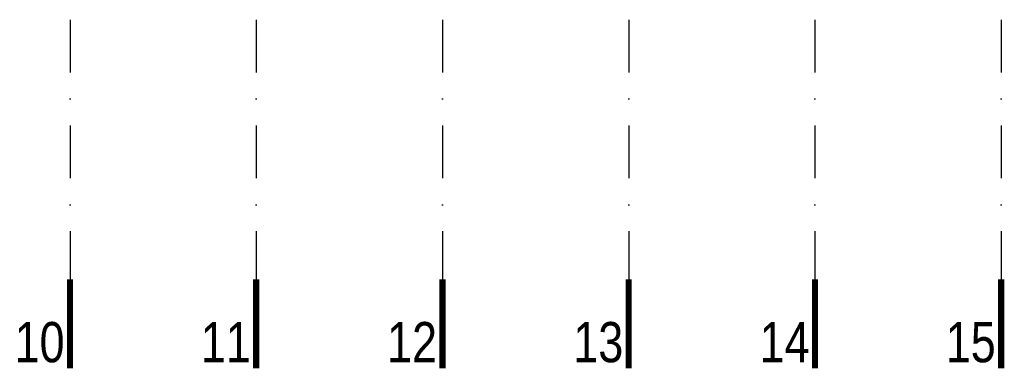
# Model space of a CAD drawing. Header units: millimetres. Extents: x 14495 to 271441, y -21035 to 2232.
# Tile 10 of 227: x 84109 to 84902, y -7723 to -7440. Entities that reach past the tile are written whole.
import ezdxf
from ezdxf.enums import TextEntityAlignment as Align

# ---------------------------------------------------------------- set-up
doc = ezdxf.new("R2010")
doc.units = ezdxf.units.MM
doc.linetypes.add('DASHDOT', pattern=[1, 0.5, -0.25, 0, -0.25])
doc.layers.add('A_OSIE', color=252, linetype='DASHDOT')
doc.styles.add('cent', font='swissel.ttf')

# ---------------------------------------------------------------- blocks, each defined once
blk = doc.blocks.new('OSS1')
at = {"linetype": 'Continuous', "const_width": 5}
blk.add_lwpolyline([(0, 0), (0, -71.57)], dxfattribs=at)
at = {"style": 'cent'}
blk.add_attdef('01', text='', height=32.4, dxfattribs=at).set_placement((-4.39, -34.41), align=Align.RIGHT)

msp = doc.modelspace()

# ---------------------------------------------------------------- linework, layer by layer
at = {"layer": 'A_OSIE', "ltscale": 85}
for p, q in [((84149.79, -7439.95), (84149.79, -7648.79)), ((84299.79, -7439.95), (84299.79, -7648.79)), ((84449.79, -7439.95), (84449.79, -7648.79)), ((84599.79, -7439.95), (84599.79, -7648.79)), ((84749.79, -7439.95), (84749.79, -7648.79)), ((84899.79, -7439.95), (84899.79, -7648.79))]:
    msp.add_line(p, q, dxfattribs=at)

# ---------------------------------------------------------------- block references
at = {"layer": 'A_OSIE'}
ref = msp.add_blockref('OSS1', (84149.79, -7648.79), dxfattribs=at)
ref.add_attrib('01', '10', dxfattribs={"layer": '0', "height": 32.4, "style": 'cent', "width": 0.8}).set_placement((84145.4, -7683.2), align=Align.TOP_RIGHT)
ref = msp.add_blockref('OSS1', (84299.79, -7648.79), dxfattribs=at)
ref.add_attrib('01', '11', dxfattribs={"layer": '0', "height": 32.4, "style": 'cent', "width": 0.8}).set_placement((84295.4, -7683.2), align=Align.TOP_RIGHT)
ref = msp.add_blockref('OSS1', (84449.79, -7648.79), dxfattribs=at)
ref.add_attrib('01', '12', dxfattribs={"layer": '0', "height": 32.4, "style": 'cent', "width": 0.8}).set_placement((84445.4, -7683.2), align=Align.TOP_RIGHT)
ref = msp.add_blockref('OSS1', (84599.79, -7648.79), dxfattribs=at)
ref.add_attrib('01', '13', dxfattribs={"layer": '0', "height": 32.4, "style": 'cent', "width": 0.8}).set_placement((84595.4, -7683.2), align=Align.TOP_RIGHT)
ref = msp.add_blockref('OSS1', (84749.79, -7648.79), dxfattribs=at)
ref.add_attrib('01', '14', dxfattribs={"layer": '0', "height": 32.4, "style": 'cent', "width": 0.8}).set_placement((84745.4, -7683.2), align=Align.TOP_RIGHT)
ref = msp.add_blockref('OSS1', (84899.79, -7648.79), dxfattribs=at)
ref.add_attrib('01', '15', dxfattribs={"layer": '0', "height": 32.4, "style": 'cent', "width": 0.8}).set_placement((84895.4, -7683.2), align=Align.TOP_RIGHT)

doc.saveas('drawing.dxf')
